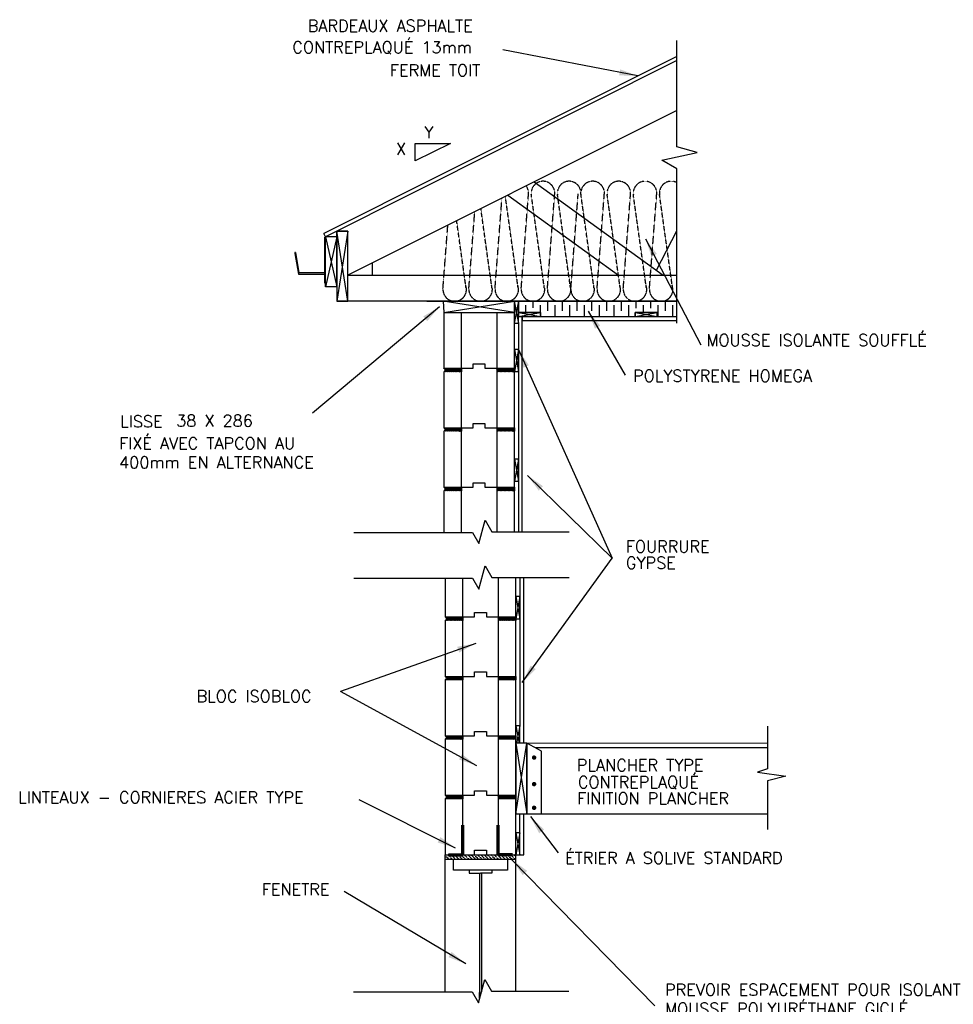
# Model space of a CAD drawing. Extents: x 3110 to 32552, y 39 to 6396.
# Tile 4 of 9: x 10058 to 13231, y 2337 to 5683. Entities that reach past the tile are written whole.
import ezdxf

# ---------------------------------------------------------------- set-up
doc = ezdxf.new("R2010")
doc.units = 0
doc.linetypes.add('HIDDEN', pattern=[0.375, 0.25, -0.125])
doc.layers.get('0').update_dxf_attribs({"linetype": 'CONTINUOUS'})
for name, color, linetype in [('ACIER', 6, 'CONTINUOUS'), ('BOIS', 2, 'CONTINUOUS'), ('DIVISION', 211, 'CONTINUOUS'), ('FENETRE', 4, 'CONTINUOUS'), ('FINITION', 5, 'CONTINUOUS'), ('ISOBLOC', 3, 'CONTINUOUS'), ('ISOLANT', 9, 'CONTINUOUS'), ('MORTIER', 8, 'CONTINUOUS'), ('SPECIFICATION', 1, 'CONTINUOUS')]:
    doc.layers.add(name, color=color, linetype=linetype)
doc.styles.add('ROMANS', font='romans')
doc.dimstyles.new('TGC', dxfattribs={"dimtxt": 2, "dimasz": 3, "dimexe": 2.5, "dimexo": 2.5, "dimgap": 1, "dimtad": 2, "dimdec": 0, "dimzin": 9, "dimtxsty": 'ROMANS', "dimblk": 'OBLIQUE', "dimcen": 1, "dimdle": 1.5, "dimclrd": 1, "dimclre": 1, "dimclrt": 1, "dimaunit": 1, "dimadec": 4, "dimazin": 0, "dimtfac": 1, "dimtdec": 0, "dimtmove": 0, "dimatfit": 3, "dimfxl": 1, "dimtzin": 0, "dimarcsym": 0})

# ---------------------------------------------------------------- blocks, each defined once
blk = doc.blocks.new('_Oblique')
at = {"color": 0, "linetype": 'ByBlock', "lineweight": -2}
blk.add_line((-0.5, -0.5), (0.5, 0.5), dxfattribs=at)

msp = doc.modelspace()

# ---------------------------------------------------------------- hatches: boundary and pattern name
at = {"layer": 'ISOLANT'}
h = msp.add_hatch(dxfattribs=at)
h.set_pattern_fill('ANSI36', color=256, scale=2.5, angle=90, style=0)
h.set_pattern_definition([(135, (0, 921.334), (-15.434815, 4.209495), [19.84375, -3.96875, 0, -3.96875])])
h.paths.add_polyline_path([(11743.9, 2845.3), (11503.9, 2845.3), (11503.9, 2830.3), (11563.9, 2830.3), (11683.9, 2830.3), (11743.9, 2830.3)])
at = {"layer": 'MORTIER'}
h = msp.add_hatch(dxfattribs=at)
h.set_pattern_fill('STEEL', color=256, style=0)
h.set_pattern_definition([(45, (7495.029, 2791.1303), (-2.245064, 2.245064), []), (45, (7495.029, 2792.7178), (-2.245064, 2.245064), [])])
h.paths.add_polyline_path([(11739, 4486.1), (11739, 4498.1), (11679, 4498.1), (11679, 4486.1)])
h.paths.add_polyline_path([(11499, 4498.1, -0.746287), (11499, 4486.1), (11559, 4486.1), (11559, 4498.1)])
h = msp.add_hatch(dxfattribs=at)
h.set_pattern_fill('STEEL', color=256, style=0)
h.set_pattern_definition([(45, (7495.029, 2589.1303), (-2.245064, 2.245064), []), (45, (7495.029, 2590.7178), (-2.245064, 2.245064), [])])
h.paths.add_polyline_path([(11739, 4284.1), (11739, 4296.1), (11679, 4296.1), (11679, 4284.1)])
h.paths.add_polyline_path([(11499, 4296.1, -0.746287), (11499, 4284.1), (11559, 4284.1), (11559, 4296.1)])
h = msp.add_hatch(dxfattribs=at)
h.set_pattern_fill('STEEL', color=256, style=0)
h.set_pattern_definition([(45, (7495.029, 2387.1303), (-2.245064, 2.245064), []), (45, (7495.029, 2388.7178), (-2.245064, 2.245064), [])])
h.paths.add_polyline_path([(11739, 4082.1), (11739, 4094.1), (11679, 4094.1), (11679, 4082.1)])
h.paths.add_polyline_path([(11499, 4094.1, -0.746287), (11499, 4082.1), (11559, 4082.1), (11559, 4094.1)])
h = msp.add_hatch(dxfattribs=at)
h.set_pattern_fill('STEEL', color=256, style=0)
h.set_pattern_definition([(45, (7500, 1946.3343), (-2.245064, 2.245064), []), (45, (7500, 1947.9218), (-2.245064, 2.245064), [])])
h.paths.add_polyline_path([(11743.9, 3641.3), (11743.9, 3653.3), (11683.9, 3653.3), (11683.9, 3641.3)])
h.paths.add_polyline_path([(11503.9, 3653.3, -0.746287), (11503.9, 3641.3), (11563.9, 3641.3), (11563.9, 3653.3)])
h = msp.add_hatch(dxfattribs=at)
h.set_pattern_fill('STEEL', color=256, style=0)
h.set_pattern_definition([(45, (7500, 1744.3343), (-2.245064, 2.245064), []), (45, (7500, 1745.9218), (-2.245064, 2.245064), [])])
h.paths.add_polyline_path([(11743.9, 3439.3), (11743.9, 3451.3), (11683.9, 3451.3), (11683.9, 3439.3)])
h.paths.add_polyline_path([(11503.9, 3451.3, -0.746287), (11503.9, 3439.3), (11563.9, 3439.3), (11563.9, 3451.3)])
h = msp.add_hatch(dxfattribs=at)
h.set_pattern_fill('STEEL', color=256, style=0)
h.set_pattern_definition([(45, (7500, 1542.3343), (-2.245064, 2.245064), []), (45, (7500, 1543.9218), (-2.245064, 2.245064), [])])
h.paths.add_polyline_path([(11743.9, 3237.3), (11743.9, 3249.3), (11683.9, 3249.3), (11683.9, 3237.3)])
h.paths.add_polyline_path([(11503.9, 3249.3, -0.746287), (11503.9, 3237.3), (11563.9, 3237.3), (11563.9, 3249.3)])
h = msp.add_hatch(dxfattribs=at)
h.set_pattern_fill('STEEL', color=256, style=0)
h.set_pattern_definition([(45, (7500, 1340.3343), (-2.245064, 2.245064), []), (45, (7500, 1341.9218), (-2.245064, 2.245064), [])])
h.paths.add_polyline_path([(11743.9, 3035.3), (11743.9, 3047.3), (11683.9, 3047.3), (11683.9, 3035.3)])
h.paths.add_polyline_path([(11503.9, 3047.3, -0.746287), (11503.9, 3035.3), (11563.9, 3035.3), (11563.9, 3047.3)])

# ---------------------------------------------------------------- linework, layer by layer
for p, q in [((12291.1, 5176.3), (12240, 5205.8)), ((11097.3, 4945.1), (11091.6, 4956.5)), ((11097.3, 4945.1), (11097.3, 4937.9))]:
    msp.add_line(p, q)
at = {"layer": 'ACIER'}
for p, q in [((11095.3, 4787.6), (11095.3, 4944.1)), ((10995.3, 4891.8), (10992.4, 4891.9)), ((10992.5, 4891.9), (10993.2, 4887.8)), ((10993.2, 4887.8), (11005.9, 4818)), ((10995.3, 4891.8), (11006.5, 4823.5)), ((11006.1, 4823.5), (11095.3, 4823.5)), ((11005.4, 4818), (11095.3, 4818)), ((11781.7, 3224.5), (11781.9, 2984.4)), ((11831.3, 3196.8), (11781.9, 3224.5)), ((11831.3, 2984.4), (11831.3, 3196.8))]:
    msp.add_line(p, q, dxfattribs=at)
at = {"layer": 'ACIER', "lineweight": 70}
for p, q in [((11563.9, 2845.3), (11563.9, 2945.3)), ((11683.9, 2845.3), (11683.9, 2945.3)), ((11515.6, 2845.3), (11563.9, 2845.3)), ((11732.3, 2845.3), (11683.9, 2845.3))]:
    msp.add_line(p, q, dxfattribs=at)
at = {"layer": 'ACIER', "const_width": 7.5}
for points in [[(11802.3, 3175.2, 1), (11809.8, 3175.2, 1)], [(11802.3, 3085.1, 1), (11809.8, 3085.1, 1)], [(11802.3, 3004.6, 1), (11809.8, 3004.6, 1)]]:
    msp.add_lwpolyline(points, format="xyb", close=True, dxfattribs=at)
at = {"layer": 'BOIS'}
for p, q in [((12291.1, 5558.1), (11091.6, 4956.5)), ((12291.1, 5543.9), (11097.3, 4945.1)), ((12291.1, 5374), (11173.3, 4815.1)), ((11806.4, 5131.7), (12244.4, 4815.1)), ((11716.6, 5086.8), (12092.5, 4815.1)), ((11135.3, 4775.2), (11135.3, 4964.1)), ((11173.3, 4964.1), (11135.3, 4964.1)), ((11135.3, 4964.1), (11135.3, 4726.1)), ((11173.3, 4726.1), (11135.3, 4964.1)), ((11135.3, 4964.1), (11173.3, 4964.1)), ((11173.3, 4964.1), (11135.3, 4726.1)), ((11173.3, 4726.1), (11173.3, 4964.1)), ((12221.9, 4831.4), (12291.1, 4965.3)), ((11135.3, 4945.1), (11097.3, 4775.2)), ((11097.3, 4945.1), (11135.3, 4775.2)), ((11097.3, 4775.2), (11097.3, 4945.1)), ((11135.3, 4945.1), (11097.3, 4945.1)), ((11255.8, 4856.4), (11255.8, 4815.1)), ((11173.3, 4815.1), (12291.1, 4815.1)), ((11135.3, 4775.2), (11097.3, 4775.2)), ((11647.5, 4726.1), (11135.3, 4726.1)), ((11135.3, 4726.1), (11173.3, 4726.1)), ((11441.3, 4726.1), (12184.5, 4726.1)), ((11739, 4726.1), (11497.2, 4726.1)), ((11497.2, 4726.1), (11499, 4688.1)), ((11739, 4688.1), (11497.2, 4726.1)), ((11499, 4688.1), (11739, 4726.1)), ((11752.8, 4726.1), (11738.8, 4726.1)), ((11738.8, 4726.1), (11752.8, 4651.1)), ((11752.8, 4726.1), (11738.8, 4651.1)), ((11739, 4688.1), (11739, 4726.1)), ((11739, 4726.1), (11739, 4688.1)), ((11752.8, 4651.1), (11752.8, 4726.1)), ((12154.6, 4726.5), (12291.1, 4726.5)), ((11499, 4688.1), (11739, 4688.1)), ((11752.8, 4674.1), (11827.8, 4688.1)), ((11827.8, 4688.1), (11752.8, 4688.1)), ((11752.8, 4688.1), (11827.8, 4674.1)), ((11752.8, 4688.1), (11752.8, 4674.1)), ((11788.1, 4688.1), (11768, 4688.1)), ((11827.8, 4674.1), (11827.8, 4688.1)), ((12149, 4674.1), (12224, 4688.1)), ((12224, 4688.1), (12149, 4688.1)), ((12149, 4688.1), (12224, 4674.1)), ((12149, 4688.1), (12149, 4674.1)), ((12224, 4674.1), (12224, 4688.1)), ((11752.8, 4674.1), (11827.8, 4674.1)), ((12149, 4674.1), (12224, 4674.1)), ((11738.8, 4651.1), (11752.8, 4651.1)), ((11753, 4562.5), (11739, 4562.5)), ((11739, 4562.5), (11753, 4487.5)), ((11753, 4562.5), (11739, 4487.5)), ((11753, 4487.5), (11753, 4562.5)), ((11739, 4487.5), (11753, 4487.5)), ((11753, 4189.1), (11739, 4189.1)), ((11739, 4189.1), (11753, 4114.1)), ((11753, 4189.1), (11739, 4114.1)), ((11753, 4114.1), (11753, 4189.1)), ((11739, 4114.1), (11753, 4114.1)), ((11757.9, 3722.2), (11743.9, 3722.2)), ((11743.9, 3722.2), (11757.9, 3647.2)), ((11757.9, 3722.2), (11743.9, 3647.2)), ((11757.9, 3647.2), (11757.9, 3722.2)), ((11743.9, 3647.2), (11757.9, 3647.2)), ((11757.9, 3283.7), (11743.9, 3283.7)), ((11743.9, 3283.7), (11755.4, 3224.5)), ((11757.9, 3283.7), (11746.1, 3224.5)), ((11757.9, 3224.5), (11757.9, 3283.7)), ((11743.9, 3224.5), (11743.9, 2984.5)), ((11743.9, 3224.5), (11781.9, 2984.5)), ((11743.9, 2984.5), (11781.7, 3224.5)), ((11781.9, 3224.5), (11743.9, 3224.5)), ((11781.9, 2984.5), (11781.9, 3224.5)), ((12598.8, 3208.4), (11810.6, 3208.4)), ((11743.9, 2984.5), (11781.9, 2984.5)), ((11781.9, 2984.4), (12598.8, 2984.4)), ((11757.9, 2919.7), (11743.9, 2919.7)), ((11743.9, 2919.7), (11757.9, 2844.7)), ((11757.9, 2919.7), (11743.9, 2844.7)), ((11757.9, 2844.7), (11757.9, 2919.7)), ((11757.9, 2844.7), (11757.9, 2919.7)), ((11743.9, 2844.7), (11757.9, 2844.7))]:
    msp.add_line(p, q, dxfattribs=at)
at = {"layer": 'DIVISION'}
for p, q in [((12291.1, 5251.3), (12291.1, 5612.6)), ((12240, 5205.8), (12360, 5231.5)), ((12240, 5205.8), (12360, 5231.5)), ((12360, 5231.5), (12291.1, 5251.3)), ((12360, 5231.5), (12291.1, 5251.3)), ((12291.1, 5176.3), (12240, 5205.8)), ((12291.1, 4651.3), (12291.1, 5176.3)), ((11618.3, 3902.5), (11639.7, 3982.3)), ((11639.7, 3982.3), (11662.7, 3942.4)), ((11193.4, 3940.1), (11596.6, 3940.1)), ((11193.4, 3940.1), (11596.6, 3940.1)), ((11596.6, 3940.1), (11618.3, 3902.5)), ((11662.7, 3942.4), (11925.4, 3942.4)), ((11618.3, 3747.6), (11639.7, 3827.4)), ((11639.7, 3827.4), (11662.7, 3787.5)), ((11193.4, 3785.1), (11596.6, 3785.1)), ((11193.4, 3785.1), (11596.6, 3785.1)), ((11596.6, 3785.1), (11618.3, 3747.6)), ((11662.7, 3787.5), (11925.4, 3787.5)), ((12598.8, 3282.5), (12598.8, 3137.3)), ((12598.8, 3137.3), (12565.8, 3126.2)), ((12565.8, 3126.2), (12661.7, 3112.1)), ((12661.7, 3112.1), (12598.8, 3096)), ((12598.8, 3096), (12598.8, 2930.7)), ((11616.8, 2341.7), (11638.1, 2421.5)), ((11638.1, 2421.5), (11661.2, 2381.6)), ((11191.8, 2379.2), (11595.1, 2379.2)), ((11595.1, 2379.2), (11616.8, 2341.7)), ((11661.2, 2381.6), (11923.8, 2381.6))]:
    msp.add_line(p, q, dxfattribs=at)
at = {"layer": 'FENETRE'}
for p, q in [((11531.9, 2830.3), (11715.9, 2830.3)), ((11531.9, 2792.3), (11531.9, 2830.3)), ((11715.9, 2830.3), (11715.9, 2792.3)), ((11715.9, 2792.3), (11531.9, 2792.3)), ((11585.1, 2792.3), (11585.1, 2782)), ((11585.1, 2782), (11623.9, 2782)), ((11620.9, 2782), (11620.9, 2362.2)), ((11662.8, 2782), (11623.9, 2782)), ((11626.9, 2782), (11626.9, 2379.6)), ((11662.8, 2792.3), (11662.8, 2782)), ((11620.9, 2357.2), (11620.9, 2377.2))]:
    msp.add_line(p, q, dxfattribs=at)
at = {"layer": 'FINITION'}
for p, q in [((11766, 3942.4), (11766, 4674.1)), ((11766, 4674.1), (11766, 4661.1)), ((11766, 4661.1), (12291.1, 4661.1)), ((11752.8, 4651.1), (11752.9, 3942.4)), ((11757.9, 3787.5), (11757.9, 3283.7)), ((11770.9, 3224.5), (11770.9, 3787.5)), ((11781.9, 3224.5), (12598.8, 3224.9)), ((11757.9, 2919.7), (11757.9, 2984.5)), ((11770.9, 2844.7), (11770.9, 2984.5)), ((11757.9, 2844.7), (11770.9, 2844.7))]:
    msp.add_line(p, q, dxfattribs=at)
at = {"layer": 'ISOBLOC'}
for p, q in [((11499, 4688.1), (11499, 4498.1)), ((11559, 4498.1), (11559, 4688.1)), ((11679, 4688.1), (11679, 4498.1)), ((11739, 4498.1), (11739, 4688.1)), ((11499, 4498.1), (11559, 4498.1)), ((11499, 4486.1), (11499, 4296.1)), ((11559, 4498.1), (11599, 4498.1)), ((11559, 4498.1), (11559, 4486.1)), ((11559, 4498.1), (11599, 4498.1)), ((11559, 4296.1), (11559, 4486.1)), ((11599, 4498.1), (11599, 4513.1)), ((11599, 4513.1), (11639, 4513.1)), ((11599, 4498.1), (11599, 4513.1)), ((11599, 4513.1), (11639, 4513.1)), ((11639, 4513.1), (11639, 4498.1)), ((11639, 4513.1), (11639, 4498.1)), ((11639, 4498.1), (11679, 4498.1)), ((11639, 4498.1), (11679, 4498.1)), ((11679, 4498.1), (11679, 4486.1)), ((11679, 4498.1), (11739, 4498.1)), ((11679, 4486.1), (11679, 4296.1)), ((11739, 4296.1), (11739, 4486.1)), ((11499, 4296.1), (11559, 4296.1)), ((11499, 4284.1), (11499, 4094.1)), ((11559, 4296.1), (11599, 4296.1)), ((11559, 4296.1), (11559, 4284.1)), ((11559, 4296.1), (11599, 4296.1)), ((11559, 4094.1), (11559, 4284.1)), ((11599, 4296.1), (11599, 4311.1)), ((11599, 4311.1), (11639, 4311.1)), ((11599, 4296.1), (11599, 4311.1)), ((11599, 4311.1), (11639, 4311.1)), ((11639, 4311.1), (11639, 4296.1)), ((11639, 4311.1), (11639, 4296.1)), ((11639, 4296.1), (11679, 4296.1)), ((11639, 4296.1), (11679, 4296.1)), ((11679, 4296.1), (11679, 4284.1)), ((11679, 4296.1), (11739, 4296.1)), ((11679, 4284.1), (11679, 4094.1)), ((11739, 4094.1), (11739, 4284.1)), ((11499, 4094.1), (11559, 4094.1)), ((11559, 4094.1), (11599, 4094.1)), ((11559, 4094.1), (11559, 4082.1)), ((11559, 4094.1), (11599, 4094.1)), ((11599, 4094.1), (11599, 4109.1)), ((11599, 4109.1), (11639, 4109.1)), ((11599, 4094.1), (11599, 4109.1)), ((11599, 4109.1), (11639, 4109.1)), ((11639, 4109.1), (11639, 4094.1)), ((11639, 4109.1), (11639, 4094.1)), ((11639, 4094.1), (11679, 4094.1)), ((11639, 4094.1), (11679, 4094.1)), ((11679, 4094.1), (11679, 4082.1)), ((11679, 4094.1), (11739, 4094.1)), ((11499, 4082.1), (11499, 3940.1)), ((11559, 3940.1), (11559, 4082.1)), ((11679, 4082.1), (11679, 3942.4)), ((11739, 3942.4), (11739, 4082.1)), ((11503.9, 3785.1), (11503.9, 3653.3)), ((11563.9, 3653.3), (11563.9, 3785.1)), ((11683.9, 3787.5), (11683.9, 3653.3)), ((11743.9, 3653.3), (11743.9, 3787.5)), ((11503.9, 3653.3), (11563.9, 3653.3)), ((11563.9, 3653.3), (11603.9, 3653.3)), ((11563.9, 3653.3), (11563.9, 3641.3)), ((11563.9, 3653.3), (11603.9, 3653.3)), ((11603.9, 3653.3), (11603.9, 3668.3)), ((11603.9, 3668.3), (11643.9, 3668.3)), ((11603.9, 3653.3), (11603.9, 3668.3)), ((11603.9, 3668.3), (11643.9, 3668.3)), ((11643.9, 3668.3), (11643.9, 3653.3)), ((11643.9, 3668.3), (11643.9, 3653.3)), ((11643.9, 3653.3), (11683.9, 3653.3)), ((11643.9, 3653.3), (11683.9, 3653.3)), ((11683.9, 3653.3), (11683.9, 3641.3)), ((11683.9, 3653.3), (11743.9, 3653.3)), ((11503.9, 3641.3), (11503.9, 3451.3)), ((11563.9, 3451.3), (11563.9, 3641.3)), ((11683.9, 3641.3), (11683.9, 3451.3)), ((11743.9, 3451.3), (11743.9, 3641.3)), ((11503.9, 3451.3), (11563.9, 3451.3)), ((11563.9, 3451.3), (11603.9, 3451.3)), ((11563.9, 3451.3), (11563.9, 3439.3)), ((11563.9, 3451.3), (11603.9, 3451.3)), ((11603.9, 3451.3), (11603.9, 3466.3)), ((11603.9, 3466.3), (11643.9, 3466.3)), ((11603.9, 3451.3), (11603.9, 3466.3)), ((11603.9, 3466.3), (11643.9, 3466.3)), ((11643.9, 3466.3), (11643.9, 3451.3)), ((11643.9, 3466.3), (11643.9, 3451.3)), ((11643.9, 3451.3), (11683.9, 3451.3)), ((11643.9, 3451.3), (11683.9, 3451.3)), ((11683.9, 3451.3), (11683.9, 3439.3)), ((11683.9, 3451.3), (11743.9, 3451.3)), ((11563.9, 3439.3), (11503.9, 3439.3)), ((11503.9, 3439.3), (11503.9, 3249.3)), ((11563.9, 3249.3), (11563.9, 3439.3)), ((11743.9, 3439.3), (11683.9, 3439.3)), ((11683.9, 3439.3), (11683.9, 3249.3)), ((11743.9, 3249.3), (11743.9, 3439.3)), ((11503.9, 3249.3), (11563.9, 3249.3)), ((11563.9, 3249.3), (11603.9, 3249.3)), ((11563.9, 3249.3), (11563.9, 3237.3)), ((11563.9, 3249.3), (11603.9, 3249.3)), ((11603.9, 3249.3), (11603.9, 3264.3)), ((11603.9, 3264.3), (11643.9, 3264.3)), ((11603.9, 3249.3), (11603.9, 3264.3)), ((11603.9, 3264.3), (11643.9, 3264.3)), ((11643.9, 3264.3), (11643.9, 3249.3)), ((11643.9, 3264.3), (11643.9, 3249.3)), ((11643.9, 3249.3), (11683.9, 3249.3)), ((11643.9, 3249.3), (11683.9, 3249.3)), ((11683.9, 3249.3), (11683.9, 3237.3)), ((11683.9, 3249.3), (11743.9, 3249.3)), ((11563.9, 3237.3), (11503.9, 3237.3)), ((11503.9, 3237.3), (11503.9, 3047.3)), ((11563.9, 3047.3), (11563.9, 3237.3)), ((11743.9, 3237.3), (11683.9, 3237.3)), ((11683.9, 3237.3), (11683.9, 3047.3)), ((11743.9, 3047.3), (11743.9, 3237.3)), ((11503.9, 3047.3), (11563.9, 3047.3)), ((11503.9, 3047.3), (11563.9, 3047.3)), ((11563.9, 3047.3), (11603.9, 3047.3)), ((11563.9, 3047.3), (11563.9, 3035.3)), ((11563.9, 3047.3), (11603.9, 3047.3)), ((11563.9, 3047.3), (11603.9, 3047.3)), ((11603.9, 3047.3), (11603.9, 3062.3)), ((11603.9, 3062.3), (11643.9, 3062.3)), ((11603.9, 3047.3), (11603.9, 3062.3)), ((11603.9, 3062.3), (11643.9, 3062.3)), ((11603.9, 3047.3), (11603.9, 3062.3)), ((11603.9, 3062.3), (11643.9, 3062.3)), ((11643.9, 3062.3), (11643.9, 3047.3)), ((11643.9, 3062.3), (11643.9, 3047.3)), ((11643.9, 3062.3), (11643.9, 3047.3)), ((11643.9, 3047.3), (11683.9, 3047.3)), ((11643.9, 3047.3), (11683.9, 3047.3)), ((11643.9, 3047.3), (11683.9, 3047.3)), ((11683.9, 3047.3), (11683.9, 3035.3)), ((11683.9, 3047.3), (11743.9, 3047.3)), ((11683.9, 3047.3), (11743.9, 3047.3)), ((11563.9, 3035.3), (11503.9, 3035.3)), ((11503.9, 3035.3), (11503.9, 2845.3)), ((11563.9, 2845.3), (11563.9, 3035.3)), ((11743.9, 3035.3), (11683.9, 3035.3)), ((11683.9, 3035.3), (11683.9, 2845.3)), ((11743.9, 2845.3), (11743.9, 3035.3)), ((11503.9, 2845.3), (11563.9, 2845.3)), ((11503.9, 2379.2), (11503.9, 2845.3)), ((11563.9, 2845.3), (11603.9, 2845.3)), ((11603.9, 2845.3), (11603.9, 2860.3)), ((11603.9, 2860.3), (11643.9, 2860.3)), ((11643.9, 2860.3), (11643.9, 2845.3)), ((11643.9, 2845.3), (11683.9, 2845.3)), ((11683.9, 2845.3), (11743.9, 2845.3)), ((11743.9, 2381.6), (11743.9, 2844.7))]:
    msp.add_line(p, q, dxfattribs=at)
at = {"layer": 'ISOLANT', "linetype": 'HIDDEN'}
for p, q in [((11762.3, 4769.2), (11787.1, 5090.7)), ((11840.8, 4771.7), (11796.6, 5088.3)), ((11851.3, 4769.2), (11876.1, 5090.7)), ((11929.8, 4771.7), (11885.6, 5088.3)), ((11931.1, 4769.2), (11955.8, 5090.7)), ((12009.6, 4771.7), (11965.3, 5088.3)), ((12020.1, 4769.2), (12044.8, 5090.7)), ((12020.1, 4769.2), (12044.8, 5090.7)), ((12098.6, 4771.7), (12054.3, 5088.3)), ((12098.6, 4771.7), (12054.3, 5088.3)), ((12109.1, 4769.2), (12133.8, 5090.7)), ((12187.6, 4771.7), (12143.3, 5088.3)), ((12198.1, 4769.2), (12222.8, 5090.7)), ((12276.6, 4771.7), (12232.3, 5088.3)), ((11673.3, 4769.2), (11697, 5077)), ((11751.8, 4771.7), (11708.4, 5082.6)), ((11584.3, 4769.2), (11604.5, 5030.7)), ((11662.8, 4771.7), (11625.2, 5041.1)), ((11574.8, 4771.7), (11542.9, 4999.9)), ((11496.3, 4769.2), (11512.9, 4984.9))]:
    msp.add_line(p, q, dxfattribs=at)
at = {"layer": 'ISOLANT'}
for p, q in [((12291.1, 4726.5), (11752.8, 4726.1)), ((11752.8, 4682.9), (11752.8, 4726.1)), ((11752.8, 4726.1), (11752.8, 4688.6)), ((11802.8, 4704.1), (11802.8, 4726.1)), ((11852.8, 4693.1), (11852.8, 4726.1)), ((11902.8, 4693.1), (11902.8, 4726.1)), ((11952.8, 4693.1), (11952.8, 4726.1)), ((12002.8, 4693.1), (12002.8, 4726.1)), ((12052.8, 4693.1), (12052.8, 4726.1)), ((12102.8, 4693.1), (12102.8, 4726.1)), ((12152.8, 4702.3), (12152.8, 4726.1)), ((12202.8, 4702.8), (12202.8, 4726.1)), ((12252.8, 4693.1), (12252.8, 4726.1)), ((11752.8, 4688.1), (11827.8, 4688.1)), ((11777.8, 4688.1), (11777.8, 4712.2)), ((11827.8, 4674.1), (11827.8, 4712.2)), ((11827.8, 4688.1), (11827.8, 4674.1)), ((11877.8, 4674.1), (11877.8, 4712.2)), ((11927.8, 4674.1), (11927.8, 4712.2)), ((11977.8, 4674.1), (11977.8, 4712.2)), ((12027.8, 4674.1), (12027.8, 4712.2)), ((12077.8, 4674.1), (12077.8, 4712.2)), ((12127.8, 4674.1), (12127.8, 4712.2)), ((12149, 4674.1), (12149, 4688.1)), ((12149, 4688.1), (12224, 4688.1)), ((12177.8, 4688.1), (12177.8, 4712.2)), ((12224, 4688.1), (12224, 4674.1)), ((12227.8, 4674.1), (12227.8, 4712.2)), ((12277.8, 4674.1), (12277.8, 4712.2)), ((11827.8, 4674.1), (12149, 4674.1)), ((12224, 4674.1), (12291.1, 4674.1)), ((11503.9, 2845.3), (11743.9, 2845.3)), ((11503.9, 2830.3), (11743.9, 2830.3))]:
    msp.add_line(p, q, dxfattribs=at)
at = {"layer": 'ISOLANT', "linetype": 'HIDDEN'}
for centre, start, end in [((11836.2, 5093.8), 355.5961, 187.9524), ((11925.2, 5093.8), 355.5961, 187.9524), ((12005, 5093.8), 355.5961, 187.9524), ((12094, 5093.8), 355.5961, 187.9524), ((12183, 5093.8), 355.5961, 187.9524), ((12272, 5093.8), 61.4782, 187.9524), ((11747.2, 5093.8), 355.5961, 37.1967), ((11536.2, 4766.1), 175.5961, 20.7289), ((11624.2, 4766.1), 175.5961, 20.7289), ((11713.2, 4766.1), 175.5961, 20.7289), ((11802.2, 4766.1), 175.5961, 20.7289), ((11891.2, 4766.1), 175.5961, 20.7289), ((11971, 4766.1), 175.5961, 20.7289), ((12060, 4766.1), 175.5961, 20.7289), ((12149, 4766.1), 175.5961, 20.7289), ((12238, 4766.1), 175.5961, 20.7289)]:
    msp.add_arc(centre, 40, start, end, dxfattribs=at)
at = {"layer": 'MORTIER'}
for p, q in [((11739, 4498.1), (11739, 4486.1)), ((11739, 4296.1), (11739, 4284.1)), ((11739, 4094.1), (11739, 4082.1)), ((11743.9, 3653.3), (11743.9, 3641.3)), ((11743.9, 3451.3), (11743.9, 3439.3)), ((11743.9, 3249.3), (11743.9, 3237.3)), ((11743.9, 3047.3), (11743.9, 3035.3))]:
    msp.add_line(p, q, dxfattribs=at)
for centre in [(11497.2, 4492.1), (11497.2, 4290.1), (11497.2, 4088.1), (11502.1, 3647.3), (11502.1, 3445.3), (11502.1, 3243.3), (11502.1, 3041.3)]:
    msp.add_arc(centre, 6.26, 286.533, 73.467, dxfattribs=at)
at = {"layer": 'SPECIFICATION'}
for p, q in [((11402.3, 5202.7), (11402.3, 5262.7)), ((11402.3, 5262.7), (11522.3, 5262.7)), ((11522.3, 5262.7), (11402.3, 5202.7))]:
    msp.add_line(p, q, dxfattribs=at)

# ---------------------------------------------------------------- texts
at = {"layer": 'SPECIFICATION', "style": 'ROMANS'}
for s, p in [('BARDEAUX ASPHALTE', (11036.9, 5642.2)), ('CONTREPLAQUÉ 13mm', (10984.5, 5569.3)), ('FERME TOIT', (11316.1, 5491)), ('Y', (11433, 5279.9)), ('X', (11336.9, 5224)), ('MOUSSE ISOLANTE SOUFFLÉ', (12391.5, 4573.7)), ('POLYSTYRENE HOMEGA', (12142.4, 4452.6)), ('LISSE', (10399.5, 4297.6)), ('38 X 286', (10589.7, 4299.9)), ('FIXÉ AVEC TAPCON AU', (10395.8, 4223.2)), ('400mm EN ALTERNANCE', (10395.8, 4158.5)), ('FOURRURE', (12118, 3872.6)), ('GYPSE', (12118, 3817.1)), ('BLOC ISOBLOC', (10659.1, 3363.8)), ('PLANCHER TYPE', (11951.3, 3129.5)), ('CONTREPLAQUÉ', (11954.7, 3071.7)), ('LINTEAUX - CORNIERES ACIER TYPE', (10052.3, 3019.8)), ('FINITION PLANCHER', (11952.3, 3016.5)), ('ÉTRIER A SOLIVE STANDARD', (11911.5, 2814.2)), ('FENETRE', (10880.9, 2707.2)), ('PREVOIR ESPACEMENT POUR ISOLANT', (12251, 2366.2)), ('MOUSSE POLYURÉTHANE GICLÉ', (12251, 2301.4))]:
    msp.add_text(s, height=40, dxfattribs=at).set_placement(p)

# ---------------------------------------------------------------- leaders
msp.add_leader([(11766, 3430.7), (12071.2, 3853.4)], dimstyle='TGC', override={"dimscale": 21, "dimgap": 1, "dimtad": 0})
at = {"layer": 'SPECIFICATION'}
for points in [[(12158.7, 5491.9), (11699.3, 5581)], [(12184.9, 4938.2), (12372.4, 4578)], [(11484.4, 4707.1), (11053.4, 4346)], [(11990.3, 4692.6), (12115.8, 4474.8)], [(11752.8, 4561.7), (12071.2, 3853.4)], [(11784.1, 4134.1), (12071.2, 3853.4)], [(11607.5, 3563.3), (11148.1, 3399.3)], [(11611.4, 3147.7), (11148.1, 3399.3)], [(11539.3, 2867.7), (11211.9, 3031.8)], [(11793.3, 2974.7), (11887.5, 2851)], [(11730.9, 2828), (12216.7, 2331.9)], [(11574.5, 2473.8), (11161.1, 2719.8)]]:
    msp.add_leader(points, dimstyle='TGC', override={"dimscale": 21, "dimgap": 1, "dimtad": 0}, dxfattribs=at)

doc.saveas('drawing.dxf')
